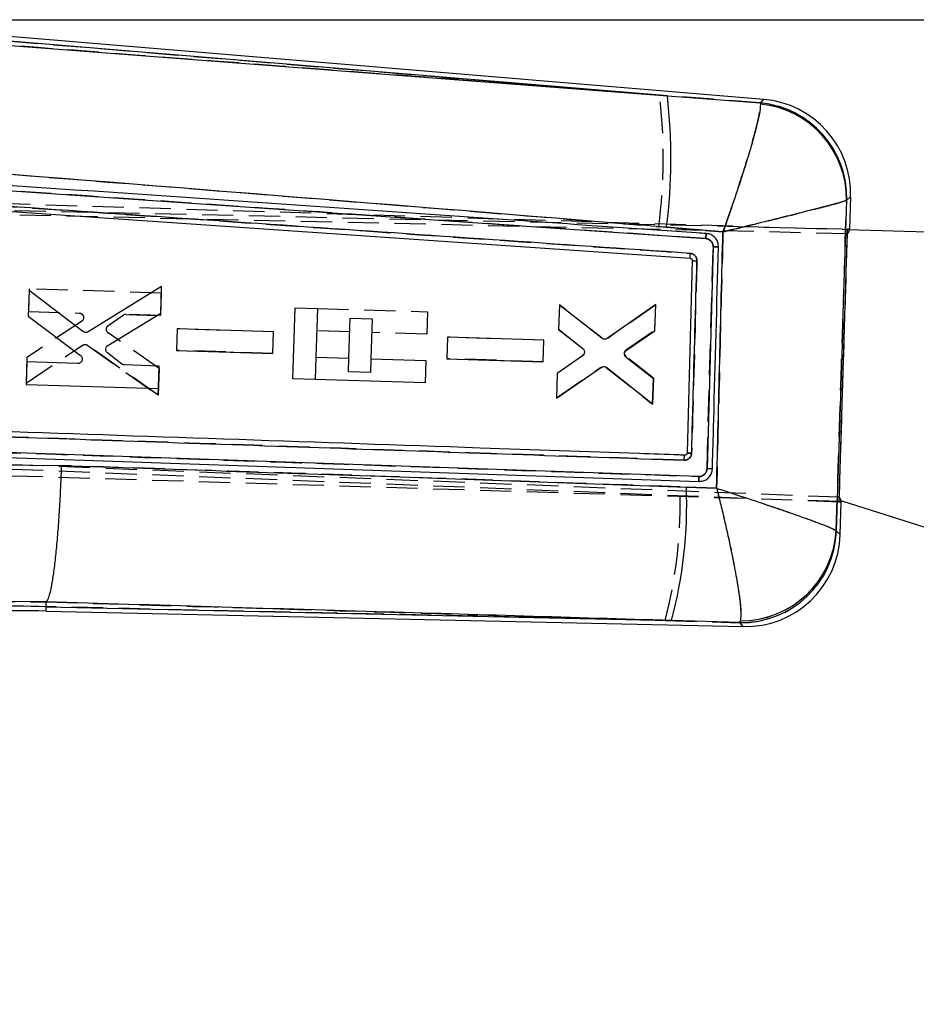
# Model space of a CAD drawing. Extents: x 53 to 604, y 12 to 421.
# Tile 19 of 29: x 200 to 255, y 356 to 416. Entities that reach past the tile are written whole.
import ezdxf

# ---------------------------------------------------------------- set-up
doc = ezdxf.new("R2010")
doc.units = 0
doc.header["$LTSCALE"] = 1.5
doc.linetypes.add('HIDDEN', pattern=[1.905, 1.27, -0.635])
doc.layers.get('0').update_dxf_attribs({"linetype": 'CONTINUOUS'})
doc.styles.add('SLDTEXTSTYLE0', font='TXT', dxfattribs={"width": 0.75})
doc.dimstyles.new('SLDDIMSTYLE0', dxfattribs={"dimtxt": 5.25, "dimasz": 4.953, "dimexe": 0, "dimexo": 0.0625, "dimgap": 1.3125, "dimtad": 1, "dimdec": 0, "dimrnd": 1e-09, "dimzin": 12, "dimtxsty": 'SLDTEXTSTYLE0', "dimsah": 1, "dimcen": 0.09, "dimazin": 3, "dimtfac": 1, "dimtofl": 0, "dimtmove": 0, "dimatfit": 3, "dimtolj": 1, "dimtzin": 12})

# ---------------------------------------------------------------- blocks, each defined once
blk = doc.blocks.new('_D_1')
at = {"color": 179, "linetype": 'CONTINUOUS'}
for p, q in [((187.461, 415.935), (356.698, 415.935)), ((355.198, 415.935), (355.198, 296.102)), ((309.933, 296.102), (356.698, 296.102))]:
    blk.add_line(p, q, dxfattribs=at)
for points in [[(355.198, 415.935), (354.436, 410.982), (355.96, 410.982)], [(355.198, 296.102), (355.96, 301.055), (354.436, 301.055)]]:
    blk.add_solid(points, dxfattribs=at)
at = {"color": 179, "linetype": 'CONTINUOUS', "insert": (348.43, 355.511, 0.1), "char_height": 5.25, "attachment_point": 1, "rotation": 90, "style": 'SLDTEXTSTYLE0'}
blk.add_mtext('120', dxfattribs=at)

msp = doc.modelspace()

# ---------------------------------------------------------------- linework, layer by layer
at = {"color": 7, "linetype": 'CONTINUOUS'}
for p, q in [((239.6196, 411.2892), (187.9417, 415.5986)), ((245.4954, 411.0713), (187.9619, 415.8689)), ((191.3065, 414.9891), (239.6196, 411.2892)), ((239.6196, 411.2892), (245.2762, 410.8586)), ((245.2762, 410.8586), (245.289, 410.7922)), ((191.719, 406.0433), (241.9617, 402.5837)), ((250.5611, 404.9339), (250.546, 404.9162)), ((250.7371, 403.1738), (250.7973, 405.1274)), ((192.8561, 404.7047), (241.0151, 401.3814)), ((243.0086, 402.9882), (239.5703, 403.272)), ((250.0943, 386.511), (250.6084, 403.178)), ((250.6072, 403.1406), (267.4108, 402.6223)), ((242.4095, 402.0904), (242.0378, 388.5433)), ((241.1416, 401.2407), (240.8226, 389.5085)), ((241.0151, 401.3814), (241.0146, 401.3814)), ((200.698, 399.4273), (200.6499, 397.8608)), ((203.9879, 396.9163), (200.698, 399.4273)), ((208.7795, 399.6639), (204.3, 396.9008)), ((208.7293, 398.034), (208.7795, 399.6639)), ((216.7896, 394.0291), (216.9235, 398.3701)), ((216.9235, 398.3701), (218.283, 398.3282)), ((218.283, 398.3282), (218.1914, 395.3599)), ((233.0367, 398.5318), (232.9913, 397.0561)), ((235.6219, 396.503), (233.0367, 398.5318)), ((238.9091, 398.5613), (235.9498, 396.494)), ((238.86, 396.9653), (238.9091, 398.5613)), ((200.6499, 397.8608), (203.837, 395.4629)), ((205.5076, 396.0713), (208.7293, 398.034)), ((220.1999, 395.298), (220.2752, 397.7409)), ((220.2752, 397.7409), (221.6177, 397.6995)), ((221.6177, 397.6995), (221.5423, 395.2566)), ((209.731, 397.0765), (209.6906, 395.7641)), ((215.5967, 396.8951), (209.731, 397.0765)), ((232.9913, 397.0561), (234.4601, 395.8859)), ((237.1285, 395.7802), (238.86, 396.9653)), ((215.5564, 395.5826), (215.5967, 396.8951)), ((226.2231, 396.5678), (226.1827, 395.2553)), ((232.0889, 396.3864), (226.2231, 396.5678)), ((232.0486, 395.0739), (232.0889, 396.3864)), ((209.6906, 395.7641), (215.5564, 395.5826)), ((206.3558, 394.9348), (205.4811, 395.6149)), ((218.1914, 395.3599), (220.1999, 395.298)), ((221.5423, 395.2566), (224.8984, 395.153)), ((224.8984, 395.153), (224.856, 393.7803)), ((226.1827, 395.2553), (232.0486, 395.0739)), ((234.4453, 395.4425), (232.9086, 394.3662)), ((238.7698, 394.0335), (237.114, 395.3328)), ((200.5638, 395.0611), (200.5216, 393.6884)), ((203.6618, 394.9653), (200.5638, 395.0611)), ((208.6302, 394.8116), (206.5162, 394.877)), ((208.588, 393.4388), (208.6302, 394.8116)), ((232.8622, 392.8595), (235.5982, 394.7325)), ((235.9261, 394.7208), (238.7225, 392.4981)), ((224.856, 393.7803), (216.7896, 394.0291)), ((232.9086, 394.3662), (232.8622, 392.8595)), ((238.7225, 392.4981), (238.7698, 394.0335)), ((200.5216, 393.6884), (208.588, 393.4388)), ((241.5392, 388.075), (198.2856, 389.5689)), ((198.3013, 389.2738), (241.5555, 387.7724)), ((240.7004, 389.3767), (240.6804, 389.3759)), ((198.4583, 388.7849), (202.664, 388.7425)), ((240.7781, 387.4268), (242.6222, 387.3581)), ((250.3458, 386.5408), (250.0954, 386.5485)), ((250.1619, 384.5274), (250.223, 386.5073)), ((257.6106, 384.2363), (250.3458, 386.5408)), ((249.9128, 384.7803), (249.933, 384.7492)), ((201.7481, 380.4236), (198.0112, 380.4543)), ((201.7333, 379.8619), (201.7404, 380.133)), ((201.7404, 380.133), (201.7481, 380.4236)), ((201.7404, 380.133), (239.877, 379.2897)), ((201.7484, 380.4241), (201.7481, 380.4236)), ((201.7333, 379.8619), (244.2512, 378.9217)), ((244.0419, 379.162), (239.877, 379.2897)), ((244.0419, 379.162), (244.0767, 379.2673))]:
    msp.add_line(p, q, dxfattribs=at)
at = {"color": 7, "linetype": 'HIDDEN'}
for p, q in [((187.9417, 415.5986), (239.1413, 411.3291)), ((245.2793, 410.8615), (239.1413, 411.3291)), ((245.2793, 410.8615), (245.292, 410.7959)), ((174.109, 404.8697), (250.6084, 403.178)), ((187.441, 405.089), (250.6072, 403.1406)), ((250.5495, 404.9191), (250.5643, 404.9366)), ((250.6016, 402.8801), (173.4635, 404.6094)), ((239.0901, 403.3155), (243.0094, 402.9916)), ((250.1058, 386.8088), (250.6016, 402.8801)), ((242.0379, 388.5436), (242.4095, 402.0906)), ((200.7013, 399.5129), (200.6588, 398.1402)), ((208.7677, 399.2648), (200.7013, 399.5129)), ((208.7252, 397.8921), (208.7677, 399.2648)), ((200.6588, 398.1402), (203.7568, 398.0449)), ((218.283, 398.3282), (224.9899, 398.1213)), ((233.0377, 398.5468), (232.991, 397.0401)), ((235.653, 396.5088), (233.0377, 398.5468)), ((238.9091, 398.5463), (235.9809, 396.5003)), ((238.8616, 397.011), (238.9091, 398.5463)), ((203.901, 397.5374), (200.5721, 395.3405)), ((205.5326, 397.2844), (206.4476, 397.9093)), ((206.6113, 397.9571), (208.7252, 397.8921)), ((208.7252, 397.8921), (206.6113, 397.9571)), ((224.9899, 398.1213), (224.9476, 396.7485)), ((209.7311, 397.0759), (209.6905, 395.7635)), ((215.5969, 396.8955), (209.7311, 397.0759)), ((220.2491, 396.8934), (218.2406, 396.9554)), ((232.991, 397.0401), (234.4585, 395.8711)), ((237.1289, 395.8161), (238.8616, 397.011)), ((208.6255, 394.6697), (205.531, 396.8272)), ((215.5563, 395.5831), (215.5969, 396.8955)), ((224.9476, 396.7485), (221.5915, 396.852)), ((226.2232, 396.5672), (226.1826, 395.2548)), ((232.0891, 396.3868), (226.2232, 396.5672)), ((232.0485, 395.0743), (232.0891, 396.3868)), ((200.5237, 393.774), (203.962, 396.0774)), ((204.2745, 396.0737), (208.5751, 393.0398)), ((208.5751, 393.0398), (204.2745, 396.0737)), ((209.6905, 395.7635), (215.5563, 395.5831)), ((215.5563, 395.5831), (209.6905, 395.7635)), ((200.5721, 395.3405), (200.5237, 393.774)), ((218.1914, 395.3587), (218.1491, 393.9872)), ((220.1737, 394.4505), (220.1999, 395.2972)), ((221.5423, 395.2558), (221.5162, 394.4091)), ((226.1826, 395.2548), (232.0485, 395.0743)), ((232.0485, 395.0743), (226.1826, 395.2548)), ((234.446, 395.4277), (232.9078, 394.3503)), ((238.7709, 394.0791), (237.1158, 395.3688)), ((208.5751, 393.0398), (208.6255, 394.6697)), ((208.6255, 394.6697), (208.5751, 393.0398)), ((232.8622, 392.8745), (235.5676, 394.7402)), ((235.8954, 394.729), (238.7216, 392.4831)), ((238.7216, 392.4831), (235.8954, 394.729)), ((221.5162, 394.4091), (220.1737, 394.4505)), ((232.9078, 394.3503), (232.8622, 392.8745)), ((238.7216, 392.4831), (238.7709, 394.0791)), ((238.7709, 394.0791), (238.7216, 392.4831)), ((250.1058, 386.8088), (160.4338, 390.3309)), ((250.0943, 386.511), (160.5997, 390.0535)), ((250.0954, 386.5485), (186.9292, 388.4969)), ((242.6247, 387.3562), (240.3949, 387.4394)), ((249.9361, 384.7462), (249.9159, 384.7773)), ((197.9356, 380.4491), (201.748, 380.4203)), ((239.4945, 379.2981), (201.7404, 380.133)), ((201.748, 380.4203), (201.7483, 380.4208)), ((239.4945, 379.2981), (244.0447, 379.1588)), ((244.0796, 379.2638), (244.0447, 379.1588))]:
    msp.add_line(p, q, dxfattribs=at)
at = {"color": 8, "linetype": 'CONTINUOUS', "flags": 128}
for points in [[(245.2762, 410.8586), (245.4707, 411.0473), (245.4954, 411.0713)], [(250.7973, 405.1274), (250.7707, 405.1056), (250.5611, 404.9339)], [(249.933, 384.7492), (250.1361, 384.5524), (250.1619, 384.5274)], [(244.2512, 378.9217), (244.2277, 378.9488), (244.0419, 379.162)]]:
    msp.add_lwpolyline(points, dxfattribs=at)
at = {"color": 7, "linetype": 'HIDDEN', "flags": 128}
for points in [[(245.4954, 411.0713), (245.4717, 411.0483), (245.2793, 410.8615)], [(250.5643, 404.9366), (250.7718, 405.1065), (250.7973, 405.1274)], [(250.1619, 384.5274), (250.1371, 384.5514), (249.9361, 384.7462)], [(244.0447, 379.1588), (244.2286, 378.9477), (244.2512, 378.9217)]]:
    msp.add_lwpolyline(points, dxfattribs=at)
at = {"color": 7, "linetype": 'CONTINUOUS', "flags": 128}
for points in [[(250.6084, 403.178), (250.6796, 403.1764), (250.7225, 403.1755), (250.7371, 403.1751)], [(250.2229, 386.5059), (250.2084, 386.5065), (250.1655, 386.5082), (250.0943, 386.511)]]:
    msp.add_lwpolyline(points, dxfattribs=at)
at = {"color": 7, "linetype": 'HIDDEN'}
for centre, radius, start, end in [((208.0251, 407.5209), 31.3483, 352.290535, 6.977509), ((244.7561, 405.0753), 5.8098, 358.632286, 84.834126), ((244.7248, 404.9984), 5.8252, 359.219885, 84.412912), ((241.6376, 411.625), 10.3961, 267.265222, 268.813529), ((206.6028, 397.682), 0.2752, 88.236051, 124.331688), ((205.6928, 397.0557), 0.28, 199.037403, 234.685807), ((237.291, 395.5886), 0.2811, 192.91276, 231.456991), ((210.9285, 386.5778), 29.479, 345.703262, 1.674918), ((244.1294, 384.9691), 5.8109, 269.164583, 357.801824), ((244.0935, 385.0949), 5.8311, 269.86395, 356.877622), ((199.9032, 320.5254), 59.6359, 88.234618, 102.233193)]:
    msp.add_arc(centre, radius, start, end, dxfattribs=at)
at = {"color": 7, "linetype": 'CONTINUOUS'}
for centre, radius, start, end in [((206.4757, 407.4843), 33.3616, 352.746291, 6.548734), ((244.7525, 405.072), 5.8102, 358.637959, 84.828431), ((244.7208, 404.9943), 5.8257, 359.232136, 84.403383), ((245.0146, 405.3058), 5.7855, 358.006225, 85.446385), ((241.5279, 408.4405), 7.2101, 266.928949, 269.160889), ((213.2055, 386.3619), 27.5932, 345.149144, 2.211704), ((244.1261, 384.9727), 5.8113, 269.170285, 357.796118), ((244.0898, 385.099), 5.8317, 269.871477, 356.867785), ((244.3792, 384.7058), 5.7855, 268.538916, 358.411587), ((199.9032, 320.5254), 59.6359, 88.234618, 102.233193), ((199.9032, 320.5254), 59.3648, 88.233256, 102.233193)]:
    msp.add_arc(centre, radius, start, end, dxfattribs=at)
at = {"color": 7, "linetype": 'HIDDEN'}
for centre, major_axis, start_param, end_param in [((179.4988, 404.7491), (71.2384, -1.5723), 6.2230058, 6.2751166), ((179.023, 389.3256), (71.1998, -2.8214), 0.0080866, 0.0601795)]:
    msp.add_ellipse(centre, major_axis=major_axis, ratio=0.0699241, start_param=start_param, end_param=end_param, dxfattribs=at)
at = {"color": 7, "linetype": 'CONTINUOUS'}
for centre, major_axis, start_param, end_param in [((179.4988, 404.7491), (71.2384, -1.5723), 6.2751166, 6.2828499), ((179.023, 389.3256), (71.1998, -2.8214), 0.0003354, 0.0080866)]:
    msp.add_ellipse(centre, major_axis=major_axis, ratio=0.0699241, start_param=start_param, end_param=end_param, dxfattribs=at)
at = {"color": 7, "linetype": 'HIDDEN'}
for points, knots in [([(239.1413, 411.3291), (234.3626, 411.6955), (218.1685, 412.9371), (201.9759, 414.1769), (190.5615, 415.0508)], [0, 0, 0, 0, 0.2950861, 1, 1, 1, 1]), ([(243.0094, 402.9916), (243.0115, 402.9974), (243.2355, 403.6233), (243.6606, 404.8424), (244.1869, 406.437), (244.5956, 407.7527), (244.8863, 408.757), (245.091, 409.5407), (245.2733, 410.3374), (245.2845, 410.6136), (245.292, 410.7959)], [0, 0, 0, 0, 0.00159044, 0.17077969, 0.33168314, 0.45958112, 0.58745441, 0.69209026, 0.79671431, 1, 1, 1, 1]), ([(190.5375, 407.227), (201.9469, 406.3193), (218.1317, 405.0315), (234.315, 403.7065), (239.0901, 403.3155)], [0, 0, 0, 0, 0.7049425, 1, 1, 1, 1]), ([(241.9617, 402.5837), (233.5769, 403.1617), (216.8076, 404.3176), (200.0399, 405.4708), (191.656, 406.0475)], [0, 0, 0, 0, 0.5000018, 1, 1, 1, 1]), ([(192.358, 405.0337), (200.5571, 404.4698), (216.7747, 403.3544), (232.9934, 402.2365), (241.0125, 401.6838)], [0, 0, 0, 0, 0.505571, 1, 1, 1, 1]), ([(243.0094, 402.9916), (243.0154, 402.993), (243.66, 403.1487), (244.9048, 403.4519), (246.5038, 403.8474), (247.7982, 404.173), (248.7655, 404.421), (249.4987, 404.6138), (250.219, 404.8092), (250.418, 404.8754), (250.5495, 404.9191)], [0, 0, 0, 0, 0.0015905, 0.1707807, 0.3316847, 0.4595821, 0.5874551, 0.6920909, 0.7967149, 1, 1, 1, 1]), ([(249.9159, 384.7773), (250.0219, 388.1365), (250.2337, 394.8504), (250.4443, 401.5644), (250.5495, 404.9191)], [0, 0, 0, 0, 0.5003394, 1, 1, 1, 1]), ([(243.0094, 402.9916), (242.9434, 400.3727), (242.8119, 395.161), (242.6869, 389.9491), (242.6247, 387.3562)], [0, 0, 0, 0, 0.5024893, 1, 1, 1, 1]), ([(241.9614, 402.5838), (241.9645, 402.6238), (241.9709, 402.7039), (241.9834, 402.805), (241.996, 402.8747), (242.0027, 402.8841), (242.006, 402.8887)], [0, 0, 0, 0, 0.2518952, 0.5037946, 0.7556955, 1, 1, 1, 1]), ([(242.4096, 402.0906), (242.408, 402.1267), (242.4043, 402.2169), (242.3493, 402.3543), (242.2428, 402.4793), (242.107, 402.5611), (242.0074, 402.5766), (241.9617, 402.5837)], [0, 0, 0, 0, 0.1470958, 0.3681123, 0.589478, 0.8110988, 1, 1, 1, 1]), ([(242.4096, 402.0911), (242.4305, 402.0906), (242.4723, 402.0894), (242.5337, 402.0878), (242.5908, 402.0864), (242.6412, 402.0852), (242.6828, 402.0843), (242.7137, 402.0838), (242.7309, 402.0836), (242.7349, 402.0837), (242.7364, 402.0837)], [0, 0, 0, 0, 0.1313397, 0.2626826, 0.3940262, 0.5253679, 0.6567104, 0.7880526, 0.919394, 1, 1, 1, 1]), ([(241.0146, 401.3814), (241.0119, 401.3862), (241.0065, 401.3956), (241.0037, 401.4655), (241.0053, 401.5652), (241.0101, 401.6443), (241.0125, 401.6838)], [0, 0, 0, 0, 0.2499996, 0.5000033, 0.7500002, 1, 1, 1, 1]), ([(241.0125, 401.6838), (241.0381, 401.6806), (241.1129, 401.6713), (241.2293, 401.6183), (241.3387, 401.5156), (241.4116, 401.3811), (241.4188, 401.2812), (241.4224, 401.2311)], [0, 0, 0, 0, 0.1156578, 0.3365939, 0.5572943, 0.7779096, 1, 1, 1, 1]), ([(241.4224, 401.2311), (241.4168, 401.0282), (241.389, 400.0136), (241.2817, 396.1011), (241.1799, 392.3915), (241.1004, 389.4936)], [0, 0, 0, 0, 0.0518644, 0.2593198, 1, 1, 1, 1]), ([(203.7568, 398.0449), (203.7881, 398.0408), (203.8506, 398.0325), (203.9319, 397.9815), (203.9901, 397.9137), (204.0083, 397.8603), (204.0164, 397.8365)], [0, 0, 0, 0, 0.2637243, 0.5274896, 0.7901057, 1, 1, 1, 1]), ([(204.0164, 397.8365), (204.0212, 397.8058), (204.0307, 397.7444), (204.0053, 397.6533), (203.9595, 397.5821), (203.918, 397.5504), (203.901, 397.5374)], [0, 0, 0, 0, 0.2706678, 0.5413257, 0.8126572, 1, 1, 1, 1]), ([(205.4281, 396.9644), (205.4208, 396.9949), (205.4062, 397.0559), (205.4244, 397.1497), (205.4671, 397.23), (205.5119, 397.2671), (205.5326, 397.2844)], [0, 0, 0, 0, 0.2587224, 0.5174356, 0.7766215, 1, 1, 1, 1]), ([(203.962, 396.0774), (203.9897, 396.0922), (204.0452, 396.1218), (204.1407, 396.1276), (204.2192, 396.1082), (204.2601, 396.0827), (204.2745, 396.0737)], [0, 0, 0, 0, 0.28212892, 0.56424661, 0.84650661, 1, 1, 1, 1]), ([(237.017, 395.5258), (237.013, 395.557), (237.0051, 395.6193), (237.0334, 395.7108), (237.0787, 395.7768), (237.1161, 395.8061), (237.1289, 395.8161)], [0, 0, 0, 0, 0.2836221, 0.5672193, 0.8514481, 1, 1, 1, 1]), ([(234.5593, 395.6934), (234.5604, 395.6617), (234.5628, 395.5982), (234.5262, 395.5085), (234.481, 395.4545), (234.451, 395.4315), (234.446, 395.4277)], [0, 0, 0, 0, 0.3121658, 0.624314, 0.9373441, 1, 1, 1, 1]), ([(240.6438, 389.0697), (233.6676, 389.311), (219.6329, 389.7965), (205.596, 390.2805), (198.5365, 390.5239)], [0, 0, 0, 0, 0.4970737, 1, 1, 1, 1]), ([(198.2856, 389.5687), (205.4953, 389.3201), (219.9145, 388.823), (234.3309, 388.3243), (241.539, 388.075)], [0, 0, 0, 0, 0.5000073, 1, 1, 1, 1]), ([(241.1003, 389.4936), (241.0933, 389.444), (241.0792, 389.345), (240.9974, 389.2157), (240.8811, 389.1203), (240.756, 389.0731), (240.6751, 389.0706), (240.6438, 389.0697)], [0, 0, 0, 0, 0.2157263, 0.4314758, 0.6474608, 0.8637776, 1, 1, 1, 1]), ([(240.8226, 389.5085), (240.8267, 389.508), (240.8348, 389.5069), (240.8979, 389.5032), (240.9889, 389.4986), (241.0632, 389.4953), (241.1004, 389.4936)], [0, 0, 0, 0, 0.2499991, 0.4999993, 0.749997, 1, 1, 1, 1]), ([(240.3949, 387.4394), (234.624, 387.6483), (222.0487, 388.1034), (209.4695, 388.5195), (202.663, 388.7446)], [0, 0, 0, 0, 0.45890345, 1, 1, 1, 1]), ([(241.539, 388.075), (241.5833, 388.0771), (241.6819, 388.0818), (241.8244, 388.1463), (241.9446, 388.2578), (242.0209, 388.3969), (242.0325, 388.4973), (242.0378, 388.5436)], [0, 0, 0, 0, 0.1751757, 0.3895107, 0.6033598, 0.8168763, 1, 1, 1, 1]), ([(241.5557, 387.7724), (241.5523, 387.777), (241.5456, 387.7863), (241.5391, 387.8562), (241.5362, 387.9561), (241.5379, 388.0354), (241.5388, 388.075)], [0, 0, 0, 0, 0.2500005, 0.4999953, 0.7499997, 1, 1, 1, 1]), ([(242.6247, 387.3562), (242.6305, 387.3543), (243.2844, 387.1435), (244.5429, 386.7319), (246.1439, 386.1942), (247.4248, 385.7512), (248.5482, 385.3493), (249.5399, 384.9734), (249.787, 384.8445), (249.9159, 384.7773)], [0, 0, 0, 0, 0.00160445, 0.17868692, 0.34656842, 0.47953763, 0.61247656, 0.79774832, 1, 1, 1, 1]), ([(242.6247, 387.3562), (242.6262, 387.3502), (242.7964, 386.6823), (243.1135, 385.3814), (243.4887, 383.6855), (243.764, 382.2924), (243.9792, 381.0325), (244.128, 379.8604), (244.0962, 379.4684), (244.0796, 379.2638)], [0, 0, 0, 0, 0.0016046, 0.1786813, 0.3465626, 0.4795299, 0.6124664, 0.7977378, 1, 1, 1, 1]), ([(201.7483, 380.4208), (208.5635, 380.2187), (221.1468, 379.8457), (233.7276, 379.4702), (239.4945, 379.2981)], [0, 0, 0, 0, 0.5416065, 1, 1, 1, 1])]:
    msp.add_open_spline(points, degree=3, knots=knots, dxfattribs=at)
at = {"color": 7, "linetype": 'CONTINUOUS'}
for points, knots in [([(245.289, 410.7922), (245.2816, 410.6099), (245.2705, 410.3335), (245.0888, 409.5378), (244.8844, 408.754), (244.5941, 407.7497), (244.1857, 406.4339), (243.6596, 404.8392), (243.2345, 403.62), (243.0106, 402.994), (243.0086, 402.9882)], [0, 0, 0, 0, 0.2028211, 0.3075036, 0.4121982, 0.5401435, 0.6681139, 0.8291155, 0.998408, 1, 1, 1, 1]), ([(239.5703, 403.272), (238.752, 403.3392), (222.6578, 404.6611), (206.5622, 405.9418), (191.2849, 407.1574)], [0, 0, 0, 0, 0.0508466, 1, 1, 1, 1]), ([(242.0058, 402.8887), (241.8038, 402.9026), (240.7942, 402.9725), (236.5537, 403.2657), (220.0074, 404.4094), (204.2702, 405.4938), (191.7635, 406.3556)], [0, 0, 0, 0, 0.0120562, 0.0602811, 0.2531807, 1, 1, 1, 1]), ([(241.0124, 401.6838), (232.9934, 402.2365), (216.7745, 403.3545), (200.5571, 404.47), (192.3579, 405.0339)], [0, 0, 0, 0, 0.49442685, 1, 1, 1, 1]), ([(250.546, 404.9162), (250.4147, 404.8725), (250.2156, 404.8061), (249.4968, 404.6109), (248.7639, 404.418), (247.7969, 404.1699), (246.5027, 403.8442), (244.9039, 403.4485), (243.6591, 403.1456), (243.0146, 402.9896), (243.0086, 402.9882)], [0, 0, 0, 0, 0.20282096, 0.30750328, 0.41219765, 0.54014279, 0.66811258, 0.82911475, 0.99840839, 1, 1, 1, 1]), ([(250.546, 404.9162), (250.4409, 401.5626), (250.2304, 394.8506), (250.0187, 388.1387), (249.9128, 384.7803)], [0, 0, 0, 0, 0.4996447, 1, 1, 1, 1]), ([(242.6222, 387.3581), (242.6848, 389.9503), (242.8104, 395.1604), (242.9423, 400.3703), (243.0086, 402.9882)], [0, 0, 0, 0, 0.4975316, 1, 1, 1, 1]), ([(242.006, 402.8887), (242.0027, 402.8841), (241.996, 402.8747), (241.9834, 402.805), (241.9709, 402.7039), (241.9645, 402.6238), (241.9614, 402.5838)], [0, 0, 0, 0, 0.2443272, 0.4962204, 0.7481133, 1, 1, 1, 1]), ([(241.9617, 402.5838), (241.9978, 402.5788), (242.0874, 402.5663), (242.2187, 402.4982), (242.3324, 402.3804), (242.4008, 402.2374), (242.4067, 402.1368), (242.4095, 402.0904)], [0, 0, 0, 0, 0.1486921, 0.3697101, 0.5903981, 0.8109428, 1, 1, 1, 1]), ([(242.7364, 402.0841), (242.7299, 402.1728), (242.7168, 402.3501), (242.5873, 402.5891), (242.3925, 402.772), (242.1852, 402.8664), (242.0519, 402.883), (242.006, 402.8887)], [0, 0, 0, 0, 0.220958, 0.4418749, 0.6627853, 0.8839012, 1, 1, 1, 1]), ([(242.3677, 388.5366), (242.3725, 388.7124), (242.399, 389.6998), (242.5209, 394.2157), (242.6397, 398.5557), (242.7364, 402.0841)], [0, 0, 0, 0, 0.0389189, 0.2186607, 1, 1, 1, 1]), ([(242.7364, 402.0842), (242.7349, 402.0841), (242.7309, 402.0839), (242.7137, 402.084), (242.6828, 402.0844), (242.6412, 402.0851), (242.5907, 402.0861), (242.5337, 402.0874), (242.4723, 402.0888), (242.4304, 402.0899), (242.4095, 402.0904)], [0, 0, 0, 0, 0.0804495, 0.2118122, 0.3431787, 0.4745428, 0.6059058, 0.7372731, 0.8686374, 1, 1, 1, 1]), ([(241.0146, 401.3814), (241.0119, 401.3862), (241.0065, 401.3956), (241.0037, 401.4656), (241.0052, 401.5652), (241.01, 401.6443), (241.0124, 401.6838)], [0, 0, 0, 0, 0.2500008, 0.50000608, 0.75000036, 1, 1, 1, 1]), ([(241.4223, 401.2312), (241.4184, 401.2831), (241.4109, 401.383), (241.3373, 401.5168), (241.2292, 401.6183), (241.1128, 401.6713), (241.0381, 401.6806), (241.0124, 401.6838)], [0, 0, 0, 0, 0.2299544, 0.4426836, 0.6633859, 0.8843339, 1, 1, 1, 1]), ([(241.0151, 401.3814), (241.03, 401.3788), (241.0602, 401.3735), (241.0992, 401.3472), (241.1277, 401.3102), (241.1407, 401.2725), (241.1414, 401.2489), (241.1416, 401.2407)], [0, 0, 0, 0, 0.2177544, 0.4389136, 0.6604505, 0.8825849, 1, 1, 1, 1]), ([(241.1005, 389.4985), (241.1061, 389.7014), (241.1339, 390.716), (241.2412, 394.6269), (241.3429, 398.3349), (241.4223, 401.2312)], [0, 0, 0, 0, 0.0518854, 0.2594274, 1, 1, 1, 1]), ([(204.3, 396.9008), (204.2719, 396.8871), (204.2155, 396.8597), (204.12, 396.8574), (204.0422, 396.8797), (204.0021, 396.9067), (203.9879, 396.9163)], [0, 0, 0, 0, 0.2815115, 0.5630084, 0.8450484, 1, 1, 1, 1]), ([(235.9498, 396.494), (235.9225, 396.4787), (235.868, 396.4481), (235.773, 396.4403), (235.6876, 396.4593), (235.6417, 396.4898), (235.6219, 396.503)], [0, 0, 0, 0, 0.265558, 0.5310902, 0.7973856, 1, 1, 1, 1]), ([(205.4811, 395.6149), (205.4584, 395.6368), (205.413, 395.6807), (205.3777, 395.7701), (205.3707, 395.8606), (205.3885, 395.9156), (205.3966, 395.9407)], [0, 0, 0, 0, 0.26074611, 0.52153026, 0.78129636, 1, 1, 1, 1]), ([(205.3966, 395.9407), (205.4113, 395.969), (205.4386, 396.0212), (205.486, 396.0556), (205.5076, 396.0713)], [0, 0, 0, 0, 0.5424583, 1, 1, 1, 1]), ([(234.4601, 395.8859), (234.4824, 395.8634), (234.5275, 395.8179), (234.5614, 395.7263), (234.5644, 395.6559), (234.5578, 395.6193), (234.5568, 395.6137)], [0, 0, 0, 0, 0.3123973, 0.6308795, 0.943912, 1, 1, 1, 1]), ([(237.0202, 395.6295), (237.0319, 395.6593), (237.0553, 395.7187), (237.1041, 395.7597), (237.1285, 395.7802)], [0, 0, 0, 0, 0.500909, 1, 1, 1, 1]), ([(203.9338, 395.1572), (203.9213, 395.1285), (203.8965, 395.0711), (203.8257, 395.0074), (203.7445, 394.9696), (203.6876, 394.9666), (203.6618, 394.9653)], [0, 0, 0, 0, 0.2609572, 0.5218923, 0.78389, 1, 1, 1, 1]), ([(203.837, 395.4629), (203.8601, 395.4417), (203.9061, 395.3994), (203.9432, 395.3116), (203.9515, 395.2276), (203.9389, 395.1774), (203.9338, 395.1572)], [0, 0, 0, 0, 0.2728048, 0.5456828, 0.8174475, 1, 1, 1, 1]), ([(234.5568, 395.6137), (234.5473, 395.5834), (234.5283, 395.5229), (234.4807, 395.4692), (234.4505, 395.4464), (234.4453, 395.4425)], [0, 0, 0, 0, 0.453241, 0.9063908, 1, 1, 1, 1]), ([(237.114, 395.3328), (237.0913, 395.3549), (237.0461, 395.399), (237.011, 395.4887), (237.0056, 395.5684), (237.0165, 395.6142), (237.0202, 395.6295)], [0, 0, 0, 0, 0.2858631, 0.5717889, 0.8564596, 1, 1, 1, 1]), ([(206.5162, 394.877), (206.4851, 394.8806), (206.4271, 394.8875), (206.3784, 394.9198), (206.3558, 394.9348)], [0, 0, 0, 0, 0.5361035, 1, 1, 1, 1]), ([(235.5982, 394.7325), (235.6257, 394.7475), (235.6808, 394.7776), (235.776, 394.7844), (235.8612, 394.7646), (235.9066, 394.7339), (235.9261, 394.7208)], [0, 0, 0, 0, 0.2663705, 0.5327042, 0.7998034, 1, 1, 1, 1]), ([(198.5364, 390.5241), (205.5959, 390.2807), (219.6328, 389.7967), (233.6675, 389.3111), (240.6438, 389.0697)], [0, 0, 0, 0, 0.5029265, 1, 1, 1, 1]), ([(240.6804, 389.3759), (240.5626, 389.38), (239.6364, 389.4123), (235.4764, 389.5572), (221.6234, 390.0394), (208.5772, 390.491), (198.7654, 390.8306)], [0, 0, 0, 0, 0.0084307, 0.0663001, 0.2977777, 1, 1, 1, 1]), ([(240.6438, 389.0697), (240.6751, 389.0707), (240.756, 389.0731), (240.8811, 389.1204), (240.9974, 389.2157), (241.0801, 389.3464), (241.0936, 389.4473), (241.1005, 389.4985)], [0, 0, 0, 0, 0.1352916, 0.3501084, 0.5645932, 0.7788373, 1, 1, 1, 1]), ([(240.6438, 389.0697), (240.6456, 389.1098), (240.649, 389.1901), (240.6586, 389.2915), (240.6697, 389.3615), (240.6768, 389.3711), (240.6804, 389.3759)], [0, 0, 0, 0, 0.25198851, 0.50397116, 0.75596828, 1, 1, 1, 1]), ([(240.8226, 389.5085), (240.8204, 389.4929), (240.816, 389.4618), (240.7904, 389.4213), (240.7539, 389.3914), (240.7214, 389.3795), (240.7032, 389.3771), (240.7004, 389.3767)], [0, 0, 0, 0, 0.2392587, 0.4785026, 0.7173885, 0.9555425, 1, 1, 1, 1]), ([(241.1005, 389.4985), (241.0633, 389.4996), (240.989, 389.5017), (240.8979, 389.5048), (240.8348, 389.5073), (240.8267, 389.5081), (240.8226, 389.5085)], [0, 0, 0, 0, 0.2499994, 0.4999982, 0.75, 1, 1, 1, 1]), ([(202.664, 388.7425), (202.6619, 388.6752), (202.6478, 388.2295), (202.6122, 387.3266), (202.5455, 386.0624), (202.4583, 384.7905), (202.3566, 383.6264), (202.244, 382.5983), (202.123, 381.7403), (201.9978, 381.075), (201.871, 380.6083), (201.7893, 380.4855), (201.7484, 380.4241)], [0, 0, 0, 0, 0.016456, 0.1089474, 0.2203299, 0.3317125, 0.4430941, 0.5544757, 0.6658567, 0.7772378, 0.8886189, 1, 1, 1, 1]), ([(202.664, 388.7425), (209.3659, 388.5214), (222.0725, 388.1022), (234.7752, 387.6435), (240.7781, 387.4268)], [0, 0, 0, 0, 0.527435, 1, 1, 1, 1]), ([(242.0378, 388.5433), (242.034, 388.5058), (242.0248, 388.4142), (241.9601, 388.279), (241.8453, 388.1608), (241.6985, 388.0849), (241.5915, 388.0783), (241.5392, 388.075)], [0, 0, 0, 0, 0.1483082, 0.3627947, 0.5777575, 0.7935351, 1, 1, 1, 1]), ([(241.5949, 387.772), (241.6832, 387.7822), (241.8599, 387.8025), (242.0934, 387.9425), (242.268, 388.1458), (242.3531, 388.3574), (242.364, 388.4911), (242.3677, 388.5366)], [0, 0, 0, 0, 0.22158528, 0.44315814, 0.66455963, 0.88565219, 1, 1, 1, 1]), ([(242.3677, 388.5367), (242.3663, 388.5366), (242.3621, 388.5364), (242.3451, 388.5363), (242.3138, 388.5367), (242.2716, 388.5374), (242.2206, 388.5385), (242.163, 388.5399), (242.101, 388.5415), (242.0589, 388.5427), (242.0378, 388.5433)], [0, 0, 0, 0, 0.0737767, 0.2060951, 0.3384105, 0.4707284, 0.6030458, 0.7353653, 0.8676847, 1, 1, 1, 1]), ([(241.5389, 388.075), (241.538, 388.0354), (241.5363, 387.9561), (241.5392, 387.8563), (241.5458, 387.7863), (241.5525, 387.777), (241.5558, 387.7724)], [0, 0, 0, 0, 0.2500048, 0.49999727, 0.74999941, 1, 1, 1, 1]), ([(241.5559, 387.7723), (241.5624, 387.7723), (241.5754, 387.7722), (241.5884, 387.7721), (241.5949, 387.772)], [0, 0, 0, 0, 0.5000002, 1, 1, 1, 1]), ([(242.6222, 387.3581), (242.6281, 387.3562), (243.2806, 387.1456), (244.5369, 386.735), (246.1363, 386.1979), (247.4175, 385.7549), (248.5422, 385.3527), (249.5353, 384.9766), (249.7833, 384.8476), (249.9128, 384.7803)], [0, 0, 0, 0, 0.0016055, 0.1784084, 0.3460595, 0.4791538, 0.6122174, 0.797605, 1, 1, 1, 1]), ([(242.6222, 387.3581), (242.6238, 387.3521), (242.7936, 386.6855), (243.11, 385.3871), (243.4848, 383.6929), (243.7603, 382.2997), (243.9758, 381.0385), (244.1248, 379.8651), (244.0932, 379.4723), (244.0767, 379.2673)], [0, 0, 0, 0, 0.0016053, 0.178403, 0.3460542, 0.4791462, 0.6122073, 0.7975949, 1, 1, 1, 1]), ([(239.877, 379.2897), (233.8781, 379.4687), (221.1698, 379.8481), (208.4591, 380.2251), (201.7484, 380.4241)], [0, 0, 0, 0, 0.4720473, 1, 1, 1, 1])]:
    msp.add_open_spline(points, degree=3, knots=knots, dxfattribs=at)

# ---------------------------------------------------------------- dimensions: what is measured, and where the dimension line sits
at = {"color": 179, "linetype": 'CONTINUOUS'}
dim = msp.add_linear_dim(base=(355.1977, 296.1016), p1=(185.9612, 415.9347), p2=(308.433, 296.1016), angle=90, dimstyle='SLDDIMSTYLE0', dxfattribs=at)
dim.commit()
dim.dimension.update_dxf_attribs({"geometry": '_D_1', "text_midpoint": (355.1977, 363.4626), "dimtype": 160})

doc.saveas('drawing.dxf')
